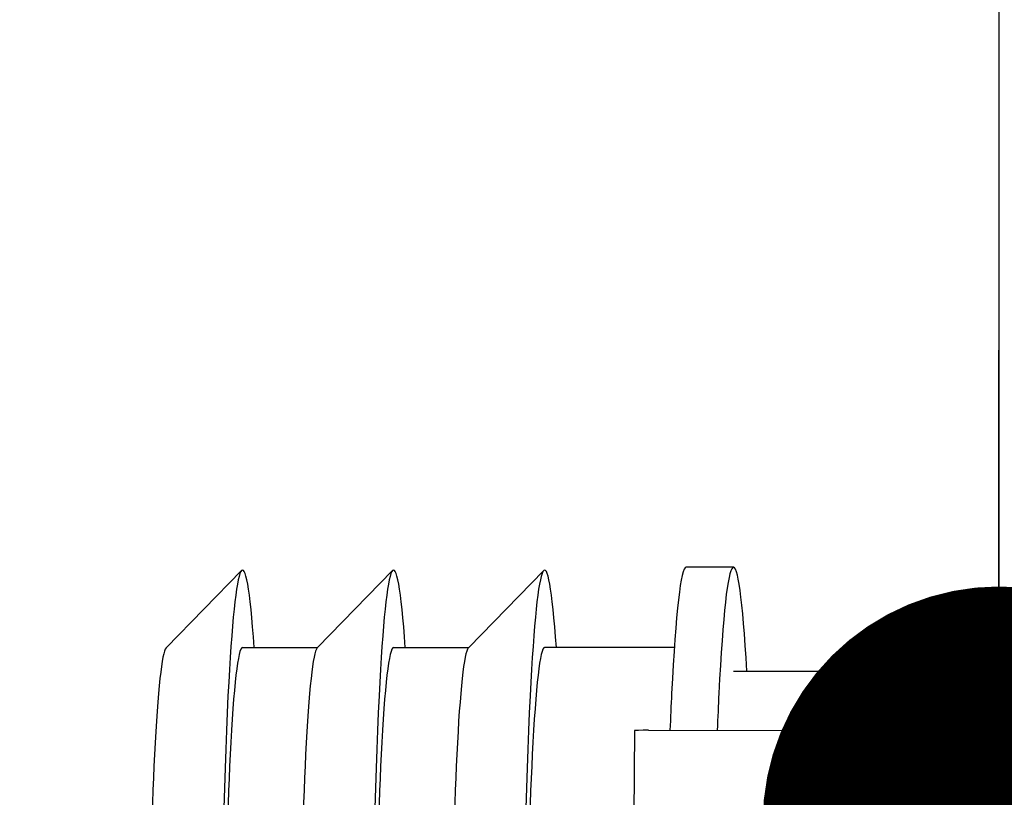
# Model space of a CAD drawing. Header units: millimetres. Extents: x 11979 to 37895, y 18730 to 47884.
# Tile 238 of 256: x 35224 to 35234, y 44233 to 44241. Entities that reach past the tile are written whole.
import ezdxf

# ---------------------------------------------------------------- set-up
doc = ezdxf.new("R2010")
doc.units = ezdxf.units.MM
for name, color, linetype in [('-LI-WIDOK', 2, 'Continuous'), ('-WYMIAR', 8, 'Continuous'), ('PROJEKTOWANE', 5, 'Continuous')]:
    doc.layers.add(name, color=color, linetype=linetype)
doc.styles.get("Standard").update_dxf_attribs({"font": 'arial.ttf'})
doc.dimstyles.new('CZA-KROPKA-50', dxfattribs={"dimtxt": 12, "dimasz": 1, "dimexe": 2, "dimexo": 25, "dimgap": 4, "dimtad": 1, "dimdec": 1, "dimrnd": 0.5, "dimzin": 9, "dimdsep": 46, "dimtxsty": 'Standard', "dimblk": 'CZA-KROPKA', "dimblk1": 'CZA-KROPKA', "dimblk2": 'CZA-KROPKA', "dimsah": 1, "dimcen": -20, "dimse1": 1, "dimse2": 1, "dimclrd": 8, "dimclre": 8, "dimclrt": 9, "dimadec": 0, "dimazin": 0, "dimtfac": 1, "dimtdec": 1, "dimtmove": 1, "dimatfit": 3, "dimldrblk": 'CZA-KROPKA', "dimfxl": 1, "dimtolj": 1, "dimtzin": 9, "dimarcsym": 0})

# ---------------------------------------------------------------- blocks, each defined once
blk = doc.blocks.new('CZA-KROPKA')
at = {"layer": '-WYMIAR', "linetype": 'ByBlock'}
for p, q in [((0, 10), (0, -10)), ((5, 0), (-5, 0))]:
    blk.add_line(p, q, dxfattribs=at)
at = {"layer": '-WYMIAR', "linetype": 'ByBlock', "const_width": 2.5}
blk.add_lwpolyline([(-1.25, 0, 1), (1.25, 0, 1)], format="xyb", close=True, dxfattribs=at)
blk = doc.blocks.new('*D2709')
at = {"layer": '-LI-WIDOK', "color": 8, "lineweight": -2}
blk.add_line((35234.124, 44269.43), (35234.124, 44233.43), dxfattribs=at)
at = {"layer": 'Defpoints', "color": 0}
for p in [(35188.926, 44270.43), (35175.926, 44232.43), (35234.124, 44232.43)]:
    blk.add_point(p, dxfattribs=at)
at = {"layer": '-LI-WIDOK', "color": 8, "lineweight": -2}
for p, rotation in [((35234.124, 44270.43), 90), ((35234.124, 44232.43), 270)]:
    blk.add_blockref('CZA-KROPKA', p, dxfattribs=dict(at, rotation=rotation))
at = {"layer": '-LI-WIDOK', "color": 9, "insert": (35223.993, 44251.43), "char_height": 12, "attachment_point": 5, "rotation": 90}
blk.add_mtext('\\A1;38', dxfattribs=at)
blk = doc.blocks.new('*D2710')
at = {"layer": '-LI-WIDOK', "color": 8, "lineweight": -2}
blk.add_line((35234.124, 44231.43), (35234.124, 44209.43), dxfattribs=at)
at = {"layer": 'Defpoints', "color": 0}
for p in [(35175.926, 44232.43), (35175.926, 44208.43), (35234.124, 44208.43)]:
    blk.add_point(p, dxfattribs=at)
at = {"layer": '-LI-WIDOK', "color": 8, "lineweight": -2}
for p, rotation in [((35234.124, 44232.43), 90), ((35234.124, 44208.43), 270)]:
    blk.add_blockref('CZA-KROPKA', p, dxfattribs=dict(at, rotation=rotation))
at = {"layer": '-LI-WIDOK', "color": 9, "insert": (35224.099, 44220.43), "char_height": 12, "attachment_point": 5, "rotation": 90}
blk.add_mtext('\\A1;24', dxfattribs=at)
blk = doc.blocks.new('*D2741')
at = {"layer": '-LI-WIDOK', "color": 8, "lineweight": -2}
blk.add_line((36466.897, 45107.43), (36466.897, 43687.43), dxfattribs=at)
at = {"layer": 'Defpoints', "color": 0}
for p in [(35203.399, 45108.43), (36312.926, 43686.43), (36466.897, 43686.43)]:
    blk.add_point(p, dxfattribs=at)
at = {"layer": '-LI-WIDOK', "color": 8, "lineweight": -2}
for p, rotation in [((36466.897, 45108.43), 90), ((36466.897, 43686.43), 270)]:
    blk.add_blockref('CZA-KROPKA', p, dxfattribs=dict(at, rotation=rotation))
at = {"layer": '-LI-WIDOK', "color": 9, "insert": (36456.872, 44397.43), "char_height": 12, "attachment_point": 5, "rotation": 90}
blk.add_mtext('\\A1;1422', dxfattribs=at)
blk = doc.blocks.new('99440_TOP')
for points in [[(-0.24931, 0.17326), (-0.24134, 0.18145)], [(-0.24123, 0.17331), (-0.23328, 0.17331), (-0.22535, 0.18145)], [(-0.22525, 0.17331), (-0.2173, 0.17331), (-0.20936, 0.18145)], [(-0.18928, 0.18181), (-0.19428, 0.18181)], [(-0.19554, 0.17331), (-0.20926, 0.17331)], [(-0.18928, 0.17081), (-0.04441, 0.17081), (-0.04022, 0.17071), (-0.03603, 0.17042), (-0.03187, 0.16993), (-0.02773, 0.16925), (-0.02363, 0.16837), (-0.01957, 0.16731), (-0.01557, 0.16606), (-0.01163, 0.16462), (-0.00776, 0.163), (-0.00397, 0.1612), (-0.00027, 0.15923), (0.00334, 0.15708), (0.00684, 0.15478), (0.01023, 0.15231), (0.0135, 0.14968)], [(-0.19826, 0.16455), (-0.11135, 0.16437)]]:
    blk.add_lwpolyline(points)
blk.add_lwpolyline([(-0.19976, 0.16454), (-0.19982, 0.15554, 0.009369), (-0.1998, 0.15511), (-0.19978, 0.15494), (-0.19973, 0.15477), (-0.19965, 0.15461), (-0.19955, 0.15447), (-0.19942, 0.15435), (-0.19927, 0.15426), (-0.19911, 0.15419), (-0.19894, 0.15415), (-0.19882, 0.15414), (-0.19867, 0.15414)], format="xyb")
for points in [[(-0.17981, 0.16256), (-0.17961, 0.16255), (-0.17941, 0.16252), (-0.17921, 0.16247), (-0.17902, 0.1624), (-0.17884, 0.16232), (-0.17867, 0.16221), (-0.17851, 0.16209), (-0.17836, 0.16196), (-0.17823, 0.16181), (-0.17811, 0.16165), (-0.178, 0.16147), (-0.17792, 0.16129), (-0.17785, 0.1611), (-0.1778, 0.16091), (-0.17777, 0.16071), (-0.17776, 0.16051), (-0.17777, 0.16031), (-0.1778, 0.16011), (-0.17785, 0.15991), (-0.17792, 0.15972), (-0.17801, 0.15954), (-0.17811, 0.15937), (-0.17823, 0.15921), (-0.17837, 0.15906), (-0.17852, 0.15893), (-0.17868, 0.15881), (-0.17885, 0.1587), (-0.17903, 0.15862), (-0.17922, 0.15855), (-0.17942, 0.1585), (-0.17962, 0.15847), (-0.17982, 0.15846), (-0.18002, 0.15847), (-0.18022, 0.1585), (-0.18041, 0.15855), (-0.1806, 0.15862), (-0.18078, 0.15871), (-0.18095, 0.15881), (-0.18111, 0.15893), (-0.18126, 0.15907), (-0.1814, 0.15922), (-0.18152, 0.15938), (-0.18162, 0.15955), (-0.18171, 0.15973), (-0.18177, 0.15992), (-0.18182, 0.16012), (-0.18185, 0.16031), (-0.18186, 0.16052), (-0.18185, 0.16072), (-0.18182, 0.16091), (-0.18177, 0.16111), (-0.1817, 0.1613), (-0.18162, 0.16148), (-0.18151, 0.16165), (-0.18139, 0.16181), (-0.18126, 0.16196), (-0.18111, 0.1621), (-0.18095, 0.16222), (-0.18077, 0.16232), (-0.18059, 0.1624), (-0.1804, 0.16247), (-0.18021, 0.16252), (-0.18001, 0.16255)], [(-0.17981, 0.16205), (-0.17966, 0.16205), (-0.17951, 0.16202), (-0.17936, 0.16199), (-0.17922, 0.16194), (-0.17908, 0.16187), (-0.17895, 0.16179), (-0.17883, 0.1617), (-0.17871, 0.1616), (-0.17861, 0.16149), (-0.17852, 0.16136), (-0.17844, 0.16123), (-0.17838, 0.1611), (-0.17833, 0.16095), (-0.17829, 0.1608), (-0.17827, 0.16065), (-0.17826, 0.1605), (-0.17827, 0.16035), (-0.17829, 0.1602), (-0.17833, 0.16005), (-0.17838, 0.15991), (-0.17845, 0.15977), (-0.17852, 0.15964), (-0.17862, 0.15952), (-0.17872, 0.15941), (-0.17883, 0.1593), (-0.17895, 0.15921), (-0.17908, 0.15914), (-0.17922, 0.15907), (-0.17936, 0.15902), (-0.17951, 0.15898), (-0.17966, 0.15896), (-0.17981, 0.15896), (-0.17997, 0.15896), (-0.18012, 0.15899), (-0.18026, 0.15902), (-0.18041, 0.15907), (-0.18054, 0.15914), (-0.18067, 0.15922), (-0.1808, 0.15931), (-0.18091, 0.15941), (-0.18101, 0.15952), (-0.1811, 0.15965), (-0.18118, 0.15978), (-0.18124, 0.15991), (-0.1813, 0.16006), (-0.18133, 0.16021), (-0.18135, 0.16036), (-0.18136, 0.16051), (-0.18135, 0.16066), (-0.18133, 0.16081), (-0.18129, 0.16096), (-0.18124, 0.1611), (-0.18118, 0.16124), (-0.1811, 0.16137), (-0.18101, 0.16149), (-0.1809, 0.1616), (-0.18079, 0.16171), (-0.18067, 0.1618), (-0.18054, 0.16187), (-0.1804, 0.16194), (-0.18026, 0.16199), (-0.18011, 0.16203), (-0.17996, 0.16205)]]:
    blk.add_lwpolyline(points, close=True)
for centre, major_axis, ratio, start_param, end_param in [((-0.24123, 0.12581), (0, 0.0557), 0.04256, 5.733752, 6.988802), ((-0.22525, 0.12581), (0, 0.0557), 0.04256, 5.733752, 6.988802), ((-0.20926, 0.12581), (0, 0.0557), 0.04256, 5.733752, 6.988802), ((-0.18928, 0.12581), (0, 0.056), 0.04256, 5.645661, 6.988802), ((-0.19428, 0.12581), (0, 0.056), 0.04256, 0, 0.705617), ((-0.24923, 0.12581), (0, 0.0475), 0.04256, 0.043665, 0.705617), ((-0.24123, 0.12581), (0, 0.0475), 0.04256, 0, 0.705617), ((-0.23324, 0.12581), (0, 0.0475), 0.04256, 0.043665, 0.705617), ((-0.22525, 0.12581), (0, 0.0475), 0.04256, 0, 0.705617), ((-0.21725, 0.12581), (0, 0.0475), 0.04256, 0.043665, 0.705617), ((-0.20926, 0.12581), (0, 0.0475), 0.04256, 0, 0.705617), ((-0.24123, 0.12581), (0, 0.0557), 0.04256, 0.705617, 3.691026), ((-0.22525, 0.12581), (0, 0.0557), 0.04256, 0.705617, 3.691026), ((-0.20926, 0.12581), (0, 0.0557), 0.04256, 0.705617, 3.691026), ((-0.19428, 0.12581), (0, 0.056), 0.04256, 0.705617, 0.806963), ((-0.18928, 0.12581), (0, 0.056), 0.04256, 0.705617, 0.807212), ((-0.19826, 0.16453), (-0.0015, 0), 0.008726, 4.712674, 6.283151), ((-0.24923, 0.12581), (0, 0.0475), 0.04256, 0.705617, 3.097928), ((-0.24123, 0.12581), (0, 0.0475), 0.04256, 0.705617, 3.141593), ((-0.23324, 0.12581), (0, 0.0475), 0.04256, 0.705617, 3.097928), ((-0.22525, 0.12581), (0, 0.0475), 0.04256, 0.705617, 3.141593), ((-0.21725, 0.12581), (0, 0.0475), 0.04256, 0.705617, 3.097928), ((-0.20926, 0.12581), (0, 0.0475), 0.04256, 0.705617, 3.141593)]:
    blk.add_ellipse(centre, major_axis=major_axis, ratio=ratio, start_param=start_param, end_param=end_param)

msp = doc.modelspace()

# ---------------------------------------------------------------- block references
at = {"layer": 'PROJEKTOWANE', "xscale": 100, "yscale": 100, "zscale": 100}
msp.add_blockref('99440_TOP', (35250.243, 44216.953), dxfattribs=at)

# ---------------------------------------------------------------- dimensions: what is measured, and where the dimension line sits
at = {"layer": '-LI-WIDOK'}
for base, p1, p2, picture, middle in [((36466.897, 43686.43), (35203.399, 45108.43), (36312.926, 43686.43), '*D2741', (36456.872, 44397.43)), ((35234.124, 44232.43), (35188.926, 44270.43), (35175.926, 44232.43), '*D2709', (35223.993, 44251.43))]:
    dim = msp.add_linear_dim(base=base, p1=p1, p2=p2, angle=90, dimstyle='CZA-KROPKA-50', override={"dimfxl": 0, "dimfxlon": 1}, dxfattribs=at)
    dim.commit()
    dim.dimension.update_dxf_attribs({"geometry": picture, "text_midpoint": middle})
dim = msp.add_linear_dim(base=(35234.124, 44208.43), p1=(35175.926, 44232.43), p2=(35175.926, 44208.43), angle=90, dimstyle='CZA-KROPKA-50', override={"dimfxl": 0, "dimfxlon": 1}, dxfattribs=at)
dim.commit()
dim.dimension.update_dxf_attribs({"geometry": '*D2710', "text_midpoint": (35234.124, 44220.43), "dimtype": 160})

doc.saveas('drawing.dxf')
